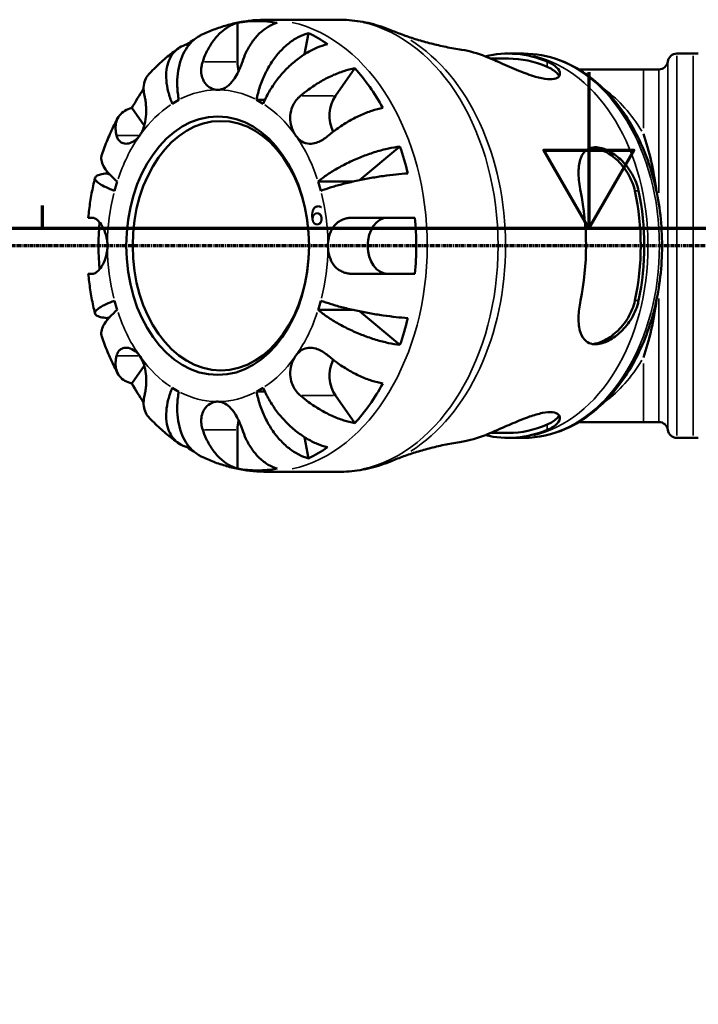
# Model space of a CAD drawing. Header units: millimetres. Extents: x 0 to 898, y 0 to 907.
# Tile 6 of 12: x 347 to 435, y 474 to 601. Entities that reach past the tile are written whole.
import ezdxf

# ---------------------------------------------------------------- set-up
doc = ezdxf.new("R2010")
doc.units = ezdxf.units.MM
doc.linetypes.add('CHAIN', pattern=[0.7087, 0.4724, -0.0591, 0.1181, -0.0591])
for name, color, linetype, lineweight in [('Border (ISO)', 7, 'Continuous', 70), ('Section Line (ISO)', 7, 'CHAIN', 70), ('Visible (ISO)', 7, 'Continuous', 50), ('Visible Narrow (ISO)', 7, 'Continuous', 35)]:
    doc.layers.add(name, color=color, linetype=linetype, lineweight=lineweight)
doc.styles.add('Note Text (ISO)', font='tahoma.ttf')

# ---------------------------------------------------------------- blocks, each defined once
blk = doc.blocks.new('Borders Default Border')
at = {"layer": 'Border (ISO)'}
blk.add_line((350.42, 574), (350.42, 576.9), dxfattribs=at)
at = {"layer": 'Border (ISO)', "flags": 128}
for points in [[(420.5, 594), (420.5, 574), (414.73, 584), (426.27, 584), (420.5, 574)], [(20, 20), (20, 574), (821, 574), (821, 20), (20, 20)]]:
    blk.add_lwpolyline(points, dxfattribs=at)
at = {"layer": 'Border (ISO)', "color": 232, "true_color": 0xca0064, "insert": (384.66, 574.35), "char_height": 2.5, "attachment_point": 7, "style": 'Note Text (ISO)'}
blk.add_mtext('6', dxfattribs=at)
blk = doc.blocks.new('2dTransSection0')
at = {"layer": 'Section Line (ISO)', "linetype": 'CHAIN'}
blk.add_line((635.38, 571.75), (208.24, 571.75), dxfattribs=at)

msp = doc.modelspace()

# ---------------------------------------------------------------- linework, layer by layer
at = {"layer": 'Visible (ISO)'}
for p, q in [((375.432, 595.347), (375.432, 600.339)), ((388.35, 600.747), (379.25, 600.747)), ((384.04, 596.321), (384.536, 599.032)), ((369.076, 597.35), (368.973, 597.599)), ((412.121, 596.397), (410.651, 596.397)), ((431.775, 596.397), (433.855, 596.397)), ((410.17, 595.757), (407.898, 595.757)), ((387.977, 590.98), (390.474, 594.51)), ((427.509, 594.367), (419.204, 594.367)), ((427.509, 594.367), (429.474, 594.367)), ((377.877, 590.46), (378.93, 590.46)), ((363.474, 587.166), (361.881, 589.419)), ((391.064, 580.155), (396.257, 584.481)), ((359.04, 580.892), (358.684, 581.022)), ((385.772, 579.988), (390.289, 579.988)), ((385.772, 563.506), (390.289, 563.506)), ((358.684, 562.472), (359.04, 562.602)), ((396.257, 559.012), (391.064, 563.339)), ((361.881, 554.075), (363.474, 556.327)), ((377.877, 553.034), (378.93, 553.034)), ((390.474, 548.983), (387.977, 552.514)), ((419.204, 549.127), (427.509, 549.127)), ((427.509, 549.127), (429.474, 549.127)), ((375.432, 543.154), (375.432, 548.147)), ((384.536, 544.462), (384.04, 547.172)), ((410.17, 547.737), (407.898, 547.737)), ((412.121, 547.097), (410.651, 547.097)), ((431.775, 547.097), (433.855, 547.097)), ((368.973, 545.895), (369.076, 546.143)), ((388.35, 542.747), (379.25, 542.747))]:
    msp.add_line(p, q, dxfattribs=at)
for centre, radius, start, end in [((431.775, 595.237), 1.16, 90, 172.81924), ((433.855, 707.095), 110.698, 270, 270.35196), ((429.474, 595.527), 1.16, 270, 352.81924), ((429.474, 547.967), 1.16, 7.18076, 90), ((431.775, 548.257), 1.16, 187.18076, 270), ((433.855, 436.399), 110.698, 89.64804, 90)]:
    msp.add_arc(centre, radius, start, end, dxfattribs=at)
for centre, major_axis, ratio, start_param, end_param in [((377.977, 571.747), (0, 28.818), 0.7071068, 6.1579369, 6.4084337), ((377.977, 571.747), (0, 28.818), 0.7071068, 5.8254746, 5.9554978), ((377.977, 571.747), (0, 28.818), 0.7071068, 0.4112263, 0.4577107), ((402.25, 571.747), (0, 25.289), 0.7071068, 6.00108, 6.175032), ((410.17, 571.747), (0, 24.652), 0.7071068, 5.9935798, 6.4535381), ((377.977, 595.347), (0, 3.6), 0.7071068, 1.5707963, 1.9074647), ((410.17, 571.747), (0, 24.01), 0.7071068, 5.9856014, 6.2831853), ((377.977, 571.747), (0, -28.818), 0.7071068, 2.2309461, 2.4814429), ((377.977, 571.747), (0, 28.818), 0.7071068, 0.7981172, 0.9106466), ((372.886, 571.747), (0, 20), 0.7071068, 0.3606936, 0.4247045), ((372.886, 571.747), (0, 20), 0.7071068, 5.8584808, 5.9224917), ((389.777, 588.435), (0, 3.6), 0.7071068, 0.7853982, 2.1826474), ((420.262, 571.747), (0, -22.62), 0.4142136, 1.8803967, 2.2572842), ((377.977, 571.747), (0, -28.818), 0.7071068, 1.8984838, 2.028507), ((377.977, 571.747), (0, 28.818), 0.7071068, 1.2350647, 1.2431088), ((372.886, 571.747), (0, -20), 0.7071068, 4.2876844, 4.3516954), ((372.886, 571.747), (0, 20), 0.7071068, 5.0730826, 5.1370935), ((402.25, 571.747), (0, 25.289), 0.7071068, 4.4302837, 4.9944943), ((410.17, 571.747), (0, -24.01), 0.7071068, 1.2732124, 1.8683802), ((410.17, 571.747), (0, -24.652), 0.7071068, 1.2811908, 1.8604018), ((377.977, 571.747), (0, 28.818), 0.7071068, 1.4655079, 1.6760847), ((394.665, 571.747), (0, -3.6), 0.7071068, 3.1415927, 6.2831853), ((377.977, 571.747), (0, -28.818), 0.7071068, 1.4455479, 1.6960448), ((372.886, 571.747), (0, -20), 0.7071068, 5.0730826, 5.1370935), ((372.886, 571.747), (0, 20), 0.7071068, 4.2876844, 4.3516954), ((420.262, 571.747), (0, -22.62), 0.4142136, 0.8843085, 1.2611959), ((377.977, 571.747), (0, 28.818), 0.7071068, 1.8984838, 1.9065279), ((377.977, 571.747), (0, -28.818), 0.7071068, 1.1130856, 1.2431088), ((389.777, 555.059), (0, 3.6), 0.7071068, 0.9589452, 2.3561945), ((377.977, 571.747), (0, 28.818), 0.7071068, 2.2309461, 2.3434755), ((372.886, 571.747), (0, -20), 0.7071068, 5.8584808, 5.9224917), ((372.886, 571.747), (0, -20), 0.7071068, 0.3606936, 0.4247045), ((377.977, 571.747), (0, -28.818), 0.7071068, 0.6601497, 0.9106466), ((377.977, 548.147), (0, 3.6), 0.7071068, 1.2341279, 1.5707963), ((410.17, 571.747), (0, -24.01), 0.7071068, 0, 0.2975839), ((402.25, 571.747), (0, -25.289), 0.7071068, 0.1081533, 0.2821053), ((410.17, 571.747), (0, -24.652), 0.7071068, 6.1128325, 6.5727908), ((377.977, 571.747), (0, 28.818), 0.7071068, 2.683882, 2.7303663), ((377.977, 571.747), (0, -28.818), 0.7071068, 0.3276875, 0.4577107), ((377.977, 571.747), (0, -28.818), 0.7071068, 6.1579369, 6.4084337)]:
    msp.add_ellipse(centre, major_axis=major_axis, ratio=ratio, start_param=start_param, end_param=end_param, dxfattribs=at)
for centre, major_axis in [((372.886, 571.747), (0, 16.58)), ((373.296, 571.747), (0, 16))]:
    msp.add_ellipse(centre, major_axis=major_axis, ratio=0.7071068, dxfattribs=at)
for points, knots in [([(379.25, 600.747), (378.662, 600.747), (378.074, 600.719), (376.904, 600.611), (376.321, 600.529), (375.169, 600.314), (374.599, 600.18), (373.475, 599.863), (372.922, 599.68), (371.836, 599.267), (371.304, 599.037), (370.783, 598.786)], [0, 0, 0, 0, 0.06566967, 0.06566967, 0.13133934, 0.13133934, 0.19700901, 0.19700901, 0.26267868, 0.26267868, 0.32834835, 0.32834835, 0.32834835, 0.32834835]), ([(370.96, 595.347), (371.089, 595.734), (371.244, 596.127), (371.658, 597.009), (371.935, 597.481), (372.492, 598.272), (372.822, 598.664), (373.533, 599.339), (373.915, 599.623), (374.629, 600.044), (375.026, 600.221), (375.432, 600.339)], [-0.95687373, -0.95687373, -0.95687373, -0.95687373, -0.83351137, -0.83351137, -0.66562485, -0.66562485, -0.49888818, -0.49888818, -0.33215152, -0.33215152, -0.17075309, -0.17075309, -0.17075309, -0.17075309]), ([(380.523, 600.339), (380.117, 600.221), (379.72, 600.044), (379.006, 599.623), (378.625, 599.339), (377.913, 598.664), (377.583, 598.272), (377.027, 597.481), (376.75, 597.009), (376.336, 596.127), (376.18, 595.734), (376.051, 595.347)], [0.17075309, 0.17075309, 0.17075309, 0.17075309, 0.33215152, 0.33215152, 0.49888818, 0.49888818, 0.66562485, 0.66562485, 0.83351137, 0.83351137, 0.95687373, 0.95687373, 0.95687373, 0.95687373]), ([(395.184, 599.369), (394.751, 599.548), (394.312, 599.711), (393.423, 600.003), (392.973, 600.132), (392.064, 600.354), (391.606, 600.447), (390.682, 600.596), (390.218, 600.653), (389.286, 600.728), (388.818, 600.747), (388.35, 600.747)], [5.99812752, 5.99812752, 5.99812752, 5.99812752, 6.05513907, 6.05513907, 6.11215063, 6.11215063, 6.16916219, 6.16916219, 6.22617375, 6.22617375, 6.28318531, 6.28318531, 6.28318531, 6.28318531]), ([(370.783, 598.786), (370.631, 598.712), (370.485, 598.631), (370.023, 598.339), (369.692, 598.064), (369.099, 597.412), (368.838, 597.034), (368.422, 596.272), (368.228, 595.817), (367.931, 594.839), (367.827, 594.315), (367.708, 593.317), (367.683, 592.75), (367.727, 591.592), (367.796, 591.001), (367.895, 590.46)], [0.2629137, 0.2629137, 0.2629137, 0.2629137, 0.33284, 0.33284, 0.4994944, 0.4994944, 0.6661487, 0.6661487, 0.8332087, 0.8332087, 1.0002688, 1.0002688, 1.1679728, 1.1679728, 1.3356767, 1.3356767, 1.3356767, 1.3356767]), ([(377.877, 590.46), (377.976, 591.001), (378.123, 591.592), (378.502, 592.75), (378.735, 593.317), (379.219, 594.315), (379.515, 594.839), (380.17, 595.817), (380.529, 596.272), (381.224, 597.034), (381.624, 597.412), (382.455, 598.064), (382.887, 598.339), (383.677, 598.745), (384.107, 598.917), (384.536, 599.032)], [-1.3356767, -1.3356767, -1.3356767, -1.3356767, -1.1679728, -1.1679728, -1.0002688, -1.0002688, -0.8332087, -0.8332087, -0.6661487, -0.6661487, -0.4994944, -0.4994944, -0.33284, -0.33284, -0.1707461, -0.1707461, -0.1707461, -0.1707461]), ([(395.184, 599.369), (395.682, 599.163), (396.203, 598.96), (397.289, 598.568), (397.854, 598.379), (399.025, 598.019), (399.63, 597.848), (400.877, 597.529), (401.517, 597.381), (402.828, 597.113), (403.499, 596.993), (404.18, 596.888)], [5.99812752, 5.99812752, 5.99812752, 5.99812752, 6.03350841, 6.03350841, 6.0688893, 6.0688893, 6.1042702, 6.1042702, 6.13965109, 6.13965109, 6.17503199, 6.17503199, 6.17503199, 6.17503199]), ([(367.059, 589.97), (366.858, 590.452), (366.678, 590.978), (366.416, 592.008), (366.335, 592.512), (366.266, 593.401), (366.272, 593.867), (366.386, 594.738), (366.494, 595.142), (366.767, 595.821), (366.957, 596.157), (367.427, 596.738), (367.707, 596.982), (368.272, 597.344), (368.607, 597.497), (368.973, 597.599)], [4.0142513, 4.0142513, 4.0142513, 4.0142513, 4.1819552, 4.1819552, 4.3496592, 4.3496592, 4.5167193, 4.5167193, 4.6837793, 4.6837793, 4.8504337, 4.8504337, 5.017088, 5.017088, 5.179182, 5.179182, 5.179182, 5.179182]), ([(386.982, 597.599), (386.532, 597.497), (386.069, 597.344), (385.203, 596.982), (384.72, 596.738), (383.766, 596.157), (383.295, 595.821), (382.457, 595.142), (382.012, 594.738), (381.173, 593.867), (380.779, 593.401), (380.108, 592.512), (379.769, 592.008), (379.172, 590.978), (378.914, 590.452), (378.713, 589.97)], [0.1707461, 0.1707461, 0.1707461, 0.1707461, 0.33284, 0.33284, 0.4994944, 0.4994944, 0.6661487, 0.6661487, 0.8332087, 0.8332087, 1.0002688, 1.0002688, 1.1679728, 1.1679728, 1.3356767, 1.3356767, 1.3356767, 1.3356767]), ([(367.889, 597.096), (367.605, 596.898), (367.326, 596.695), (366.777, 596.275), (366.508, 596.06), (365.981, 595.617), (365.723, 595.39), (365.216, 594.925), (364.968, 594.688), (364.483, 594.203), (364.246, 593.955), (364.014, 593.703)], [0.45617009, 0.45617009, 0.45617009, 0.45617009, 0.49593613, 0.49593613, 0.53570217, 0.53570217, 0.5754682, 0.5754682, 0.61523424, 0.61523424, 0.65500027, 0.65500027, 0.65500027, 0.65500027]), ([(410.277, 596.398), (410.302, 596.398), (410.327, 596.398), (410.377, 596.398), (410.401, 596.398), (410.451, 596.397), (410.476, 596.397), (410.526, 596.397), (410.551, 596.397), (410.601, 596.397), (410.626, 596.397), (410.651, 596.397)], [6.2770423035, 6.2770423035, 6.2770423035, 6.2770423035, 6.2782709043, 6.2782709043, 6.279499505, 6.279499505, 6.2807281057, 6.2807281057, 6.2819567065, 6.2819567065, 6.2831853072, 6.2831853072, 6.2831853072, 6.2831853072]), ([(412.121, 547.097), (413.983, 547.097), (415.842, 547.504), (419.389, 549.089), (421.072, 550.279), (424.114, 553.339), (425.463, 555.227), (427.673, 559.504), (428.529, 561.898), (429.655, 566.937), (429.924, 569.582), (429.852, 574.856), (429.51, 577.484), (428.245, 582.464), (427.322, 584.815), (424.977, 588.997), (423.556, 590.83), (420.358, 593.764), (418.585, 594.875), (415.224, 596.114), (413.673, 596.397), (412.121, 596.397)], [3.1415927, 3.1415927, 3.1415927, 3.1415927, 3.4475488, 3.4475488, 3.7598234, 3.7598234, 4.0812479, 4.0812479, 4.4063081, 4.4063081, 4.7318178, 4.7318178, 5.0572615, 5.0572615, 5.3827747, 5.3827747, 5.7076419, 5.7076419, 6.028128, 6.028128, 6.2831853, 6.2831853, 6.2831853, 6.2831853]), ([(372.886, 591.747), (372.646, 591.747), (372.407, 591.795), (371.899, 592.005), (371.64, 592.187), (371.198, 592.673), (371.022, 592.973), (370.828, 593.56), (370.782, 593.823), (370.761, 594.365), (370.785, 594.639), (370.873, 595.058), (370.912, 595.203), (370.96, 595.347)], [-1.11176154, -1.11176154, -1.11176154, -1.11176154, -1.02173196, -1.02173196, -0.91232961, -0.91232961, -0.80071337, -0.80071337, -0.7196358, -0.7196358, -0.63980561, -0.63980561, -0.59711941, -0.59711941, -0.59711941, -0.59711941]), ([(376.051, 595.347), (375.97, 595.104), (375.879, 594.858), (375.666, 594.345), (375.544, 594.082), (375.256, 593.539), (375.091, 593.266), (374.657, 592.669), (374.382, 592.379), (373.779, 591.943), (373.455, 591.806), (373.043, 591.752), (372.965, 591.747), (372.886, 591.747)], [-1.61904536, -1.61904536, -1.61904536, -1.61904536, -1.54921053, -1.54921053, -1.47345976, -1.47345976, -1.38744215, -1.38744215, -1.26612728, -1.26612728, -1.1412174, -1.1412174, -1.11176154, -1.11176154, -1.11176154, -1.11176154]), ([(415.148, 595.372), (415.273, 595.319), (415.392, 595.265), (415.983, 594.967), (416.336, 594.696), (416.76, 594.152), (416.834, 593.881), (416.697, 593.459), (416.526, 593.298), (415.982, 593.109), (415.629, 593.077), (414.737, 593.151), (414.209, 593.264), (412.958, 593.633), (412.235, 593.906), (410.705, 594.531), (409.897, 594.889), (408.477, 595.51), (407.857, 595.778), (407.322, 595.998), (407.29, 596.011), (407.259, 596.024), (407.228, 596.036)], [-1.8383257, -1.8383257, -1.8383257, -1.8383257, -1.7826194, -1.7826194, -1.5461924, -1.5461924, -1.3125354, -1.3125354, -1.1136299, -1.1136299, -0.9267894, -0.9267894, -0.7287758, -0.7287758, -0.4939303, -0.4939303, -0.2314958, -0.2314958, 0, 0, 0, 0.0136277, 0.0136277, 0.0136277, 0.0136277]), ([(383.506, 590.98), (383.829, 591.254), (384.18, 591.532), (385.035, 592.155), (385.548, 592.489), (386.5, 593.049), (387.026, 593.326), (388.075, 593.803), (388.599, 594.004), (389.523, 594.301), (390.008, 594.427), (390.474, 594.51)], [4.42788405, 4.42788405, 4.42788405, 4.42788405, 4.5512464, 4.5512464, 4.71913293, 4.71913293, 4.88586959, 4.88586959, 5.05260626, 5.05260626, 5.21400469, 5.21400469, 5.21400469, 5.21400469]), ([(415.148, 594.702), (415.664, 594.477), (416.1, 594.201), (416.515, 593.774), (416.615, 593.636), (416.682, 593.5)], [0.8533062, 0.8533062, 0.8533062, 0.8533062, 1.08255539, 1.08255539, 1.18933259, 1.18933259, 1.18933259, 1.18933259]), ([(364.014, 593.703), (363.973, 593.658), (363.933, 593.612), (363.709, 593.326), (363.575, 593.049), (363.414, 592.489), (363.373, 592.155), (363.4, 591.532), (363.441, 591.254), (363.506, 590.98)], [0.465533, 0.465533, 0.465533, 0.465533, 0.49888818, 0.49888818, 0.66562485, 0.66562485, 0.83351137, 0.83351137, 0.95687373, 0.95687373, 0.95687373, 0.95687373]), ([(363.506, 590.98), (363.522, 590.909), (363.539, 590.834), (363.593, 590.561), (363.626, 590.346), (363.68, 589.881), (363.699, 589.633), (363.719, 589.032), (363.712, 588.676), (363.638, 587.864), (363.557, 587.416), (363.292, 586.584), (363.112, 586.208), (362.886, 585.889)], [-1.64801821, -1.64801821, -1.64801821, -1.64801821, -1.61789711, -1.61789711, -1.54298202, -1.54298202, -1.46849938, -1.46849938, -1.37071494, -1.37071494, -1.24728994, -1.24728994, -1.12498777, -1.12498777, -1.12498777, -1.12498777]), ([(382.886, 585.889), (382.874, 585.906), (382.862, 585.924), (382.635, 586.258), (382.462, 586.627), (382.24, 587.397), (382.184, 587.787), (382.191, 588.568), (382.252, 588.951), (382.461, 589.583), (382.578, 589.835), (382.866, 590.304), (383.034, 590.519), (383.313, 590.808), (383.407, 590.897), (383.506, 590.98)], [1.12023454, 1.12023454, 1.12023454, 1.12023454, 1.12685344, 1.12685344, 1.2455896, 1.2455896, 1.35378513, 1.35378513, 1.45878102, 1.45878102, 1.53424741, 1.53424741, 1.60877535, 1.60877535, 1.64425482, 1.64425482, 1.64425482, 1.64425482]), ([(359.906, 585.889), (359.841, 586.163), (359.8, 586.441), (359.773, 587.064), (359.814, 587.398), (359.975, 587.957), (360.109, 588.234), (360.483, 588.712), (360.722, 588.913), (361.226, 589.21), (361.534, 589.336), (361.881, 589.419)], [4.42788405, 4.42788405, 4.42788405, 4.42788405, 4.5512464, 4.5512464, 4.71913293, 4.71913293, 4.88586959, 4.88586959, 5.05260626, 5.05260626, 5.21400469, 5.21400469, 5.21400469, 5.21400469]), ([(394.074, 589.419), (393.608, 589.336), (393.123, 589.21), (392.199, 588.913), (391.675, 588.712), (390.626, 588.234), (390.1, 587.957), (389.148, 587.398), (388.635, 587.064), (387.78, 586.441), (387.429, 586.163), (387.106, 585.889)], [0.17075309, 0.17075309, 0.17075309, 0.17075309, 0.33215152, 0.33215152, 0.49888818, 0.49888818, 0.66562485, 0.66562485, 0.83351137, 0.83351137, 0.95687373, 0.95687373, 0.95687373, 0.95687373]), ([(360.088, 588.155), (359.924, 587.851), (359.765, 587.544), (359.458, 586.925), (359.31, 586.613), (359.023, 585.983), (358.885, 585.666), (358.618, 585.026), (358.49, 584.703), (358.245, 584.054), (358.127, 583.727), (358.014, 583.398)], [0.918905, 0.918905, 0.918905, 0.918905, 0.95893309, 0.95893309, 0.99896118, 0.99896118, 1.03898928, 1.03898928, 1.07901737, 1.07901737, 1.11904546, 1.11904546, 1.11904546, 1.11904546]), ([(362.886, 585.889), (362.874, 585.872), (362.862, 585.855), (362.625, 585.534), (362.364, 585.291), (361.828, 584.964), (361.561, 584.871), (361.055, 584.816), (360.821, 584.852), (360.47, 585.012), (360.341, 585.107), (360.127, 585.347), (360.042, 585.489), (359.95, 585.725), (359.925, 585.805), (359.906, 585.889)], [-1.12498777, -1.12498777, -1.12498777, -1.12498777, -1.11836887, -1.11836887, -0.99963271, -0.99963271, -0.89143718, -0.89143718, -0.78644128, -0.78644128, -0.7109749, -0.7109749, -0.63644696, -0.63644696, -0.60096749, -0.60096749, -0.60096749, -0.60096749]), ([(387.106, 585.889), (387.022, 585.818), (386.936, 585.749), (386.634, 585.519), (386.413, 585.373), (385.964, 585.127), (385.738, 585.029), (385.219, 584.867), (384.931, 584.825), (384.301, 584.851), (383.974, 584.952), (383.377, 585.313), (383.112, 585.57), (382.886, 585.889)], [0.5972041, 0.5972041, 0.5972041, 0.5972041, 0.6273252, 0.6273252, 0.70224029, 0.70224029, 0.77672293, 0.77672293, 0.87450737, 0.87450737, 0.99793237, 0.99793237, 1.12023454, 1.12023454, 1.12023454, 1.12023454]), ([(385.772, 579.988), (386.113, 580.272), (386.523, 580.581), (387.42, 581.188), (387.905, 581.485), (388.835, 582.009), (389.364, 582.284), (390.456, 582.796), (391.019, 583.035), (392.054, 583.434), (392.622, 583.632), (393.745, 583.974), (394.299, 584.118), (395.27, 584.331), (395.777, 584.421), (396.257, 584.481)], [4.0142509, 4.0142509, 4.0142509, 4.0142509, 4.1819549, 4.1819549, 4.3496588, 4.3496588, 4.5167189, 4.5167189, 4.6837789, 4.6837789, 4.8504333, 4.8504333, 5.0170876, 5.0170876, 5.1791816, 5.1791816, 5.1791816, 5.1791816]), ([(419.426, 578.787), (419.409, 578.868), (419.393, 578.949), (419.234, 579.807), (419.167, 580.554), (419.191, 581.894), (419.28, 582.486), (419.626, 583.441), (419.876, 583.814), (420.455, 584.225), (420.727, 584.33), (421.307, 584.403), (421.599, 584.388), (422.263, 584.248), (422.632, 584.113), (423.53, 583.654), (424.052, 583.282), (425.119, 582.292), (425.642, 581.64), (426.436, 580.252), (426.72, 579.527), (426.876, 578.787)], [-2.0683821, -2.0683821, -2.0683821, -2.0683821, -2.0430394, -2.0430394, -1.7988964, -1.7988964, -1.5599438, -1.5599438, -1.3320255, -1.3320255, -1.1798696, -1.1798696, -1.0497988, -1.0497988, -0.9031593, -0.9031593, -0.6976367, -0.6976367, -0.4495147, -0.4495147, -0.2178972, -0.2178972, -0.2178972, -0.2178972]), ([(421.004, 584.364), (421.418, 584.314), (421.873, 584.18), (422.925, 583.688), (423.521, 583.276), (424.579, 582.312), (425.108, 581.681), (425.941, 580.284), (426.243, 579.517), (426.401, 578.787)], [0.04903101, 0.04903101, 0.04903101, 0.04903101, 0.21261874, 0.21261874, 0.42523747, 0.42523747, 0.65448666, 0.65448666, 0.88373584, 0.88373584, 0.88373584, 0.88373584]), ([(358.014, 583.398), (357.995, 583.344), (357.981, 583.289), (357.932, 583.035), (357.942, 582.796), (358.081, 582.284), (358.211, 582.009), (358.538, 581.485), (358.766, 581.188), (359.327, 580.581), (359.66, 580.272), (360, 579.988)], [0.62035044, 0.62035044, 0.62035044, 0.62035044, 0.66614868, 0.66614868, 0.83320875, 0.83320875, 1.00026882, 1.00026882, 1.16797277, 1.16797277, 1.33567673, 1.33567673, 1.33567673, 1.33567673]), ([(357.149, 580.451), (357.067, 580.116), (356.99, 579.78), (356.845, 579.106), (356.778, 578.768), (356.653, 578.088), (356.595, 577.748), (356.489, 577.065), (356.441, 576.722), (356.354, 576.036), (356.316, 575.691), (356.283, 575.347)], [1.23669744, 1.23669744, 1.23669744, 1.23669744, 1.27615275, 1.27615275, 1.31560806, 1.31560806, 1.35506337, 1.35506337, 1.39451868, 1.39451868, 1.433974, 1.433974, 1.433974, 1.433974]), ([(359.654, 578.805), (359.271, 578.945), (358.892, 579.098), (358.241, 579.398), (357.969, 579.544), (357.565, 579.802), (357.394, 579.938), (357.179, 580.191), (357.134, 580.308), (357.151, 580.505), (357.214, 580.603), (357.464, 580.772), (357.652, 580.843), (358.08, 580.948), (358.357, 580.992), (358.684, 581.022)], [4.0142509, 4.0142509, 4.0142509, 4.0142509, 4.1819549, 4.1819549, 4.3496588, 4.3496588, 4.5167189, 4.5167189, 4.6837789, 4.6837789, 4.8504333, 4.8504333, 5.0170876, 5.0170876, 5.1791816, 5.1791816, 5.1791816, 5.1791816]), ([(397.271, 581.022), (396.782, 580.992), (396.261, 580.948), (395.258, 580.843), (394.683, 580.772), (393.51, 580.603), (392.912, 580.505), (391.817, 580.308), (391.22, 580.191), (390.051, 579.938), (389.481, 579.802), (388.474, 579.544), (387.944, 579.398), (386.958, 579.098), (386.501, 578.945), (386.118, 578.805)], [0.1707461, 0.1707461, 0.1707461, 0.1707461, 0.33284, 0.33284, 0.4994944, 0.4994944, 0.6661487, 0.6661487, 0.8332087, 0.8332087, 1.0002688, 1.0002688, 1.1679728, 1.1679728, 1.3356767, 1.3356767, 1.3356767, 1.3356767]), ([(356.283, 575.347), (356.283, 575.347), (356.283, 575.347), (356.284, 575.347), (356.341, 575.347), (356.551, 575.347), (356.673, 575.347), (356.818, 575.347)], [0.66339022, 0.66339022, 0.66339022, 0.66339022, 0.66562485, 0.66562485, 0.83351137, 0.83351137, 0.95687373, 0.95687373, 0.95687373, 0.95687373]), ([(356.818, 575.347), (356.837, 575.347), (356.857, 575.346), (356.958, 575.334), (357.045, 575.307), (357.226, 575.216), (357.319, 575.155), (357.541, 574.969), (357.672, 574.833), (358.003, 574.406), (358.196, 574.079), (358.518, 573.308), (358.64, 572.87), (358.729, 572.191), (358.744, 571.969), (358.744, 571.747)], [-1.64709943, -1.64709943, -1.64709943, -1.64709943, -1.63155879, -1.63155879, -1.57007336, -1.57007336, -1.51139251, -1.51139251, -1.43362177, -1.43362177, -1.31135444, -1.31135444, -1.18480052, -1.18480052, -1.12443215, -1.12443215, -1.12443215, -1.12443215]), ([(387.028, 571.747), (387.028, 572.079), (387.06, 572.41), (387.205, 573.117), (387.333, 573.483), (387.716, 574.189), (387.983, 574.508), (388.5, 574.9), (388.706, 575.018), (389.093, 575.177), (389.265, 575.23), (389.626, 575.309), (389.815, 575.333), (390.069, 575.345), (390.131, 575.347), (390.193, 575.347)], [-1.12592628, -1.12592628, -1.12592628, -1.12592628, -1.03555968, -1.03555968, -0.92619821, -0.92619821, -0.8012467, -0.8012467, -0.72894114, -0.72894114, -0.67517009, -0.67517009, -0.61933765, -0.61933765, -0.60134617, -0.60134617, -0.60134617, -0.60134617]), ([(390.193, 575.347), (390.597, 575.347), (391.029, 575.347), (392.067, 575.347), (392.678, 575.347), (393.794, 575.347), (394.401, 575.347), (395.59, 575.347), (396.172, 575.347), (397.183, 575.347), (397.705, 575.347), (398.195, 575.347)], [4.42788733, 4.42788733, 4.42788733, 4.42788733, 4.55124968, 4.55124968, 4.71913621, 4.71913621, 4.88587287, 4.88587287, 5.05260954, 5.05260954, 5.21400797, 5.21400797, 5.21400797, 5.21400797]), ([(358.744, 571.747), (358.744, 571.511), (358.728, 571.275), (358.638, 570.636), (358.534, 570.247), (358.239, 569.496), (358.044, 569.15), (357.704, 568.697), (357.569, 568.551), (357.34, 568.355), (357.246, 568.29), (357.064, 568.194), (356.977, 568.165), (356.87, 568.149), (356.843, 568.147), (356.818, 568.147)], [-1.12443215, -1.12443215, -1.12443215, -1.12443215, -1.06028707, -1.06028707, -0.94816367, -0.94816367, -0.82236392, -0.82236392, -0.7417057, -0.7417057, -0.68234058, -0.68234058, -0.62148067, -0.62148067, -0.60094097, -0.60094097, -0.60094097, -0.60094097]), ([(390.193, 568.147), (390.038, 568.147), (389.885, 568.156), (389.555, 568.198), (389.381, 568.234), (389.023, 568.341), (388.843, 568.414), (388.408, 568.647), (388.173, 568.828), (387.699, 569.331), (387.489, 569.673), (387.169, 570.473), (387.073, 570.929), (387.032, 571.515), (387.028, 571.631), (387.028, 571.747)], [-1.65043405, -1.65043405, -1.65043405, -1.65043405, -1.60575, -1.60575, -1.55298972, -1.55298972, -1.494178, -1.494178, -1.40363037, -1.40363037, -1.28563721, -1.28563721, -1.15743215, -1.15743215, -1.12592628, -1.12592628, -1.12592628, -1.12592628]), ([(356.818, 568.147), (356.673, 568.147), (356.551, 568.147), (356.341, 568.147), (356.284, 568.147), (356.283, 568.147), (356.283, 568.147), (356.283, 568.147)], [4.42788405, 4.42788405, 4.42788405, 4.42788405, 4.5512464, 4.5512464, 4.71913293, 4.71913293, 4.72136755, 4.72136755, 4.72136755, 4.72136755]), ([(356.283, 568.147), (356.316, 567.802), (356.354, 567.458), (356.441, 566.771), (356.489, 566.429), (356.595, 565.746), (356.653, 565.405), (356.778, 564.726), (356.845, 564.388), (356.99, 563.713), (357.067, 563.378), (357.149, 563.043)], [1.70761866, 1.70761866, 1.70761866, 1.70761866, 1.74707397, 1.74707397, 1.78652928, 1.78652928, 1.82598459, 1.82598459, 1.86543991, 1.86543991, 1.90489522, 1.90489522, 1.90489522, 1.90489522]), ([(398.195, 568.147), (397.705, 568.147), (397.183, 568.147), (396.172, 568.147), (395.59, 568.147), (394.401, 568.147), (393.794, 568.147), (392.678, 568.147), (392.067, 568.147), (391.029, 568.147), (390.597, 568.147), (390.193, 568.147)], [0.17075309, 0.17075309, 0.17075309, 0.17075309, 0.33215152, 0.33215152, 0.49888818, 0.49888818, 0.66562485, 0.66562485, 0.83351137, 0.83351137, 0.95687373, 0.95687373, 0.95687373, 0.95687373]), ([(358.684, 562.472), (358.357, 562.501), (358.08, 562.546), (357.652, 562.651), (357.464, 562.722), (357.214, 562.89), (357.151, 562.988), (357.134, 563.185), (357.179, 563.303), (357.394, 563.556), (357.565, 563.691), (357.969, 563.95), (358.241, 564.096), (358.892, 564.396), (359.271, 564.548), (359.654, 564.688)], [0.1707461, 0.1707461, 0.1707461, 0.1707461, 0.33284, 0.33284, 0.4994944, 0.4994944, 0.6661487, 0.6661487, 0.8332087, 0.8332087, 1.0002688, 1.0002688, 1.1679728, 1.1679728, 1.3356767, 1.3356767, 1.3356767, 1.3356767]), ([(386.118, 564.688), (386.501, 564.548), (386.958, 564.396), (387.944, 564.096), (388.474, 563.95), (389.481, 563.691), (390.051, 563.556), (391.22, 563.303), (391.817, 563.185), (392.912, 562.988), (393.51, 562.89), (394.683, 562.722), (395.258, 562.651), (396.261, 562.546), (396.782, 562.501), (397.271, 562.472)], [4.0142509, 4.0142509, 4.0142509, 4.0142509, 4.1819549, 4.1819549, 4.3496588, 4.3496588, 4.5167189, 4.5167189, 4.6837789, 4.6837789, 4.8504333, 4.8504333, 5.0170876, 5.0170876, 5.1791816, 5.1791816, 5.1791816, 5.1791816]), ([(426.876, 564.707), (426.854, 564.604), (426.83, 564.502), (426.604, 563.631), (426.269, 562.888), (425.436, 561.594), (424.956, 561.034), (423.942, 560.127), (423.417, 559.769), (422.528, 559.34), (422.169, 559.218), (421.518, 559.098), (421.23, 559.092), (420.652, 559.185), (420.38, 559.306), (419.817, 559.751), (419.579, 560.14), (419.241, 561.17), (419.165, 561.842), (419.192, 563.24), (419.272, 563.946), (419.421, 564.684), (419.423, 564.696), (419.426, 564.707)], [-2.0526513, -2.0526513, -2.0526513, -2.0526513, -2.0204862, -2.0204862, -1.7790845, -1.7790845, -1.5583781, -1.5583781, -1.3531257, -1.3531257, -1.2097213, -1.2097213, -1.0793863, -1.0793863, -0.9232026, -0.9232026, -0.6952005, -0.6952005, -0.4341724, -0.4341724, -0.2071269, -0.2071269, -0.2036297, -0.2036297, -0.2036297, -0.2036297]), ([(426.401, 564.707), (426.243, 563.976), (425.941, 563.21), (425.108, 561.813), (424.579, 561.181), (423.521, 560.218), (422.925, 559.806), (421.873, 559.314), (421.418, 559.18), (421.004, 559.13)], [0.8533062, 0.8533062, 0.8533062, 0.8533062, 1.08255539, 1.08255539, 1.31180457, 1.31180457, 1.52442331, 1.52442331, 1.68801104, 1.68801104, 1.68801104, 1.68801104]), ([(360, 563.506), (359.66, 563.222), (359.327, 562.912), (358.766, 562.305), (358.538, 562.008), (358.211, 561.485), (358.081, 561.21), (357.942, 560.697), (357.932, 560.459), (357.981, 560.204), (357.995, 560.149), (358.014, 560.095)], [4.01425091, 4.01425091, 4.01425091, 4.01425091, 4.18195487, 4.18195487, 4.34965883, 4.34965883, 4.5167189, 4.5167189, 4.68377897, 4.68377897, 4.7295772, 4.7295772, 4.7295772, 4.7295772]), ([(396.257, 559.012), (395.777, 559.072), (395.27, 559.162), (394.299, 559.375), (393.745, 559.519), (392.622, 559.861), (392.054, 560.06), (391.019, 560.459), (390.456, 560.697), (389.364, 561.21), (388.835, 561.485), (387.905, 562.008), (387.42, 562.305), (386.523, 562.912), (386.113, 563.222), (385.772, 563.506)], [0.1707461, 0.1707461, 0.1707461, 0.1707461, 0.33284, 0.33284, 0.4994944, 0.4994944, 0.6661487, 0.6661487, 0.8332087, 0.8332087, 1.0002688, 1.0002688, 1.1679728, 1.1679728, 1.3356767, 1.3356767, 1.3356767, 1.3356767]), ([(358.014, 560.095), (358.127, 559.766), (358.245, 559.44), (358.49, 558.79), (358.618, 558.468), (358.885, 557.828), (359.023, 557.51), (359.31, 556.881), (359.458, 556.568), (359.765, 555.949), (359.924, 555.642), (360.088, 555.339)], [2.02254719, 2.02254719, 2.02254719, 2.02254719, 2.06257528, 2.06257528, 2.10260338, 2.10260338, 2.14263147, 2.14263147, 2.18265956, 2.18265956, 2.22268766, 2.22268766, 2.22268766, 2.22268766]), ([(359.906, 557.605), (359.922, 557.676), (359.943, 557.745), (360.027, 557.975), (360.11, 558.121), (360.318, 558.366), (360.443, 558.464), (360.774, 558.627), (360.989, 558.669), (361.508, 558.642), (361.814, 558.542), (362.393, 558.18), (362.661, 557.924), (362.886, 557.605)], [0.5972041, 0.5972041, 0.5972041, 0.5972041, 0.6273252, 0.6273252, 0.70224029, 0.70224029, 0.77672293, 0.77672293, 0.87450737, 0.87450737, 0.99793237, 0.99793237, 1.12023454, 1.12023454, 1.12023454, 1.12023454]), ([(382.886, 557.605), (382.898, 557.622), (382.911, 557.639), (383.147, 557.96), (383.407, 558.203), (383.961, 558.529), (384.246, 558.623), (384.844, 558.677), (385.151, 558.642), (385.693, 558.482), (385.921, 558.386), (386.371, 558.147), (386.591, 558.005), (386.907, 557.768), (387.007, 557.688), (387.106, 557.605)], [-1.12498777, -1.12498777, -1.12498777, -1.12498777, -1.11836887, -1.11836887, -0.99963271, -0.99963271, -0.89143718, -0.89143718, -0.78644128, -0.78644128, -0.7109749, -0.7109749, -0.63644696, -0.63644696, -0.60096749, -0.60096749, -0.60096749, -0.60096749]), ([(361.881, 554.075), (361.534, 554.158), (361.226, 554.284), (360.722, 554.581), (360.483, 554.781), (360.109, 555.259), (359.975, 555.536), (359.814, 556.095), (359.773, 556.429), (359.8, 557.053), (359.841, 557.331), (359.906, 557.605)], [0.17075309, 0.17075309, 0.17075309, 0.17075309, 0.33215152, 0.33215152, 0.49888818, 0.49888818, 0.66562485, 0.66562485, 0.83351137, 0.83351137, 0.95687373, 0.95687373, 0.95687373, 0.95687373]), ([(362.886, 557.605), (362.898, 557.587), (362.91, 557.57), (363.137, 557.236), (363.308, 556.867), (363.548, 556.096), (363.623, 555.706), (363.708, 554.925), (363.719, 554.542), (363.702, 553.911), (363.684, 553.659), (363.632, 553.19), (363.599, 552.974), (363.544, 552.685), (363.525, 552.597), (363.506, 552.514)], [1.12023454, 1.12023454, 1.12023454, 1.12023454, 1.12685344, 1.12685344, 1.2455896, 1.2455896, 1.35378513, 1.35378513, 1.45878102, 1.45878102, 1.53424741, 1.53424741, 1.60877535, 1.60877535, 1.64425482, 1.64425482, 1.64425482, 1.64425482]), ([(383.506, 552.514), (383.422, 552.585), (383.341, 552.66), (383.069, 552.933), (382.896, 553.148), (382.603, 553.613), (382.483, 553.86), (382.274, 554.462), (382.207, 554.817), (382.171, 555.63), (382.231, 556.078), (382.478, 556.909), (382.661, 557.286), (382.886, 557.605)], [-1.64801821, -1.64801821, -1.64801821, -1.64801821, -1.61789711, -1.61789711, -1.54298202, -1.54298202, -1.46849938, -1.46849938, -1.37071494, -1.37071494, -1.24728994, -1.24728994, -1.12498777, -1.12498777, -1.12498777, -1.12498777]), ([(387.106, 557.605), (387.429, 557.331), (387.78, 557.053), (388.635, 556.429), (389.148, 556.095), (390.1, 555.536), (390.626, 555.259), (391.675, 554.781), (392.199, 554.581), (393.123, 554.284), (393.608, 554.158), (394.074, 554.075)], [4.42788748, 4.42788748, 4.42788748, 4.42788748, 4.55124983, 4.55124983, 4.71913636, 4.71913636, 4.88587302, 4.88587302, 5.05260969, 5.05260969, 5.21400811, 5.21400811, 5.21400811, 5.21400811]), ([(368.973, 545.895), (368.607, 545.997), (368.272, 546.15), (367.707, 546.512), (367.427, 546.756), (366.957, 547.336), (366.767, 547.673), (366.494, 548.351), (366.386, 548.756), (366.272, 549.626), (366.266, 550.093), (366.335, 550.981), (366.416, 551.485), (366.678, 552.516), (366.858, 553.042), (367.059, 553.524)], [0.1707461, 0.1707461, 0.1707461, 0.1707461, 0.33284, 0.33284, 0.4994944, 0.4994944, 0.6661487, 0.6661487, 0.8332087, 0.8332087, 1.0002688, 1.0002688, 1.1679728, 1.1679728, 1.3356767, 1.3356767, 1.3356767, 1.3356767]), ([(378.713, 553.524), (378.914, 553.042), (379.172, 552.516), (379.769, 551.485), (380.108, 550.981), (380.779, 550.093), (381.173, 549.626), (382.012, 548.756), (382.457, 548.351), (383.295, 547.673), (383.766, 547.336), (384.72, 546.756), (385.203, 546.512), (386.069, 546.15), (386.532, 545.997), (386.982, 545.895)], [4.0142509, 4.0142509, 4.0142509, 4.0142509, 4.1819549, 4.1819549, 4.3496588, 4.3496588, 4.5167189, 4.5167189, 4.6837789, 4.6837789, 4.8504333, 4.8504333, 5.0170876, 5.0170876, 5.1791816, 5.1791816, 5.1791816, 5.1791816]), ([(363.506, 552.514), (363.441, 552.239), (363.4, 551.962), (363.373, 551.338), (363.414, 551.004), (363.575, 550.445), (363.709, 550.168), (363.933, 549.881), (363.973, 549.835), (364.014, 549.791)], [4.42788405, 4.42788405, 4.42788405, 4.42788405, 4.5512464, 4.5512464, 4.71913293, 4.71913293, 4.88586959, 4.88586959, 4.91922478, 4.91922478, 4.91922478, 4.91922478]), ([(367.895, 553.034), (367.796, 552.493), (367.727, 551.901), (367.683, 550.744), (367.708, 550.177), (367.827, 549.179), (367.931, 548.655), (368.228, 547.676), (368.422, 547.222), (368.838, 546.46), (369.099, 546.082), (369.692, 545.429), (370.023, 545.155), (370.485, 544.863), (370.631, 544.781), (370.783, 544.708)], [-1.3356767, -1.3356767, -1.3356767, -1.3356767, -1.1679728, -1.1679728, -1.0002688, -1.0002688, -0.8332087, -0.8332087, -0.6661487, -0.6661487, -0.4994944, -0.4994944, -0.33284, -0.33284, -0.2629137, -0.2629137, -0.2629137, -0.2629137]), ([(384.536, 544.462), (384.107, 544.576), (383.677, 544.749), (382.887, 545.155), (382.455, 545.429), (381.624, 546.082), (381.224, 546.46), (380.529, 547.222), (380.17, 547.676), (379.515, 548.655), (379.219, 549.179), (378.735, 550.177), (378.502, 550.744), (378.123, 551.901), (377.976, 552.493), (377.877, 553.034)], [0.1707461, 0.1707461, 0.1707461, 0.1707461, 0.33284, 0.33284, 0.4994944, 0.4994944, 0.6661487, 0.6661487, 0.8332087, 0.8332087, 1.0002688, 1.0002688, 1.1679728, 1.1679728, 1.3356767, 1.3356767, 1.3356767, 1.3356767]), ([(390.474, 548.983), (390.008, 549.067), (389.523, 549.192), (388.599, 549.489), (388.075, 549.69), (387.026, 550.168), (386.5, 550.445), (385.548, 551.004), (385.035, 551.338), (384.18, 551.962), (383.829, 552.239), (383.506, 552.514)], [0.17075309, 0.17075309, 0.17075309, 0.17075309, 0.33215152, 0.33215152, 0.49888818, 0.49888818, 0.66562485, 0.66562485, 0.83351137, 0.83351137, 0.95687373, 0.95687373, 0.95687373, 0.95687373]), ([(370.96, 548.147), (370.879, 548.39), (370.822, 548.636), (370.761, 549.148), (370.761, 549.412), (370.831, 549.955), (370.91, 550.227), (371.193, 550.824), (371.428, 551.115), (371.993, 551.551), (372.317, 551.687), (372.729, 551.742), (372.808, 551.747), (372.886, 551.747)], [-1.61904536, -1.61904536, -1.61904536, -1.61904536, -1.54921053, -1.54921053, -1.47345976, -1.47345976, -1.38744215, -1.38744215, -1.26612728, -1.26612728, -1.1412174, -1.1412174, -1.11176154, -1.11176154, -1.11176154, -1.11176154]), ([(372.886, 551.747), (373.126, 551.747), (373.365, 551.699), (373.879, 551.489), (374.148, 551.307), (374.658, 550.821), (374.894, 550.521), (375.268, 549.934), (375.413, 549.67), (375.675, 549.129), (375.792, 548.855), (375.952, 548.436), (376.003, 548.29), (376.051, 548.147)], [-1.11176154, -1.11176154, -1.11176154, -1.11176154, -1.02173196, -1.02173196, -0.91232961, -0.91232961, -0.80071337, -0.80071337, -0.7196358, -0.7196358, -0.63980561, -0.63980561, -0.59711941, -0.59711941, -0.59711941, -0.59711941]), ([(364.014, 549.79), (364.246, 549.538), (364.483, 549.291), (364.968, 548.806), (365.216, 548.568), (365.723, 548.104), (365.981, 547.877), (366.508, 547.434), (366.777, 547.218), (367.326, 546.799), (367.605, 546.595), (367.889, 546.398)], [2.48659238, 2.48659238, 2.48659238, 2.48659238, 2.52635841, 2.52635841, 2.56612445, 2.56612445, 2.60589049, 2.60589049, 2.64565652, 2.64565652, 2.68542256, 2.68542256, 2.68542256, 2.68542256]), ([(407.228, 547.457), (407.259, 547.47), (407.29, 547.483), (407.322, 547.496), (407.724, 547.662), (408.176, 547.854), (409.318, 548.35), (410.032, 548.667), (411.467, 549.279), (412.191, 549.575), (413.475, 550.023), (414.038, 550.189), (415.042, 550.385), (415.471, 550.417), (416.195, 550.344), (416.463, 550.231), (416.805, 549.878), (416.835, 549.623), (416.604, 549.081), (416.336, 548.793), (415.709, 548.384), (415.447, 548.247), (415.148, 548.121)], [-0.0136337, -0.0136337, -0.0136337, -0.0136337, 0, 0, 0, 0.174245, 0.174245, 0.4118108, 0.4118108, 0.6439084, 0.6439084, 0.8389558, 0.8389558, 1.0261762, 1.0261762, 1.2274389, 1.2274389, 1.4634934, 1.4634934, 1.7052068, 1.7052068, 1.8380394, 1.8380394, 1.8380394, 1.8380394]), ([(416.682, 549.993), (416.615, 549.858), (416.515, 549.72), (416.1, 549.293), (415.664, 549.016), (415.148, 548.792)], [0.54770945, 0.54770945, 0.54770945, 0.54770945, 0.65448666, 0.65448666, 0.88373584, 0.88373584, 0.88373584, 0.88373584]), ([(375.432, 543.154), (375.026, 543.273), (374.629, 543.45), (373.915, 543.87), (373.533, 544.154), (372.822, 544.83), (372.492, 545.222), (371.935, 546.012), (371.658, 546.485), (371.244, 547.367), (371.089, 547.759), (370.96, 548.147)], [0.17075309, 0.17075309, 0.17075309, 0.17075309, 0.33215152, 0.33215152, 0.49888818, 0.49888818, 0.66562485, 0.66562485, 0.83351137, 0.83351137, 0.95687373, 0.95687373, 0.95687373, 0.95687373]), ([(376.051, 548.147), (376.18, 547.759), (376.336, 547.367), (376.75, 546.485), (377.027, 546.012), (377.583, 545.222), (377.913, 544.83), (378.625, 544.154), (379.006, 543.87), (379.72, 543.45), (380.117, 543.273), (380.523, 543.154)], [-0.95687373, -0.95687373, -0.95687373, -0.95687373, -0.83351137, -0.83351137, -0.66562485, -0.66562485, -0.49888818, -0.49888818, -0.33215152, -0.33215152, -0.17075309, -0.17075309, -0.17075309, -0.17075309]), ([(410.651, 547.097), (410.626, 547.097), (410.601, 547.097), (410.551, 547.097), (410.526, 547.097), (410.476, 547.096), (410.451, 547.096), (410.401, 547.096), (410.377, 547.096), (410.327, 547.096), (410.302, 547.095), (410.277, 547.095)], [3.1415926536, 3.1415926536, 3.1415926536, 3.1415926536, 3.1428212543, 3.1428212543, 3.144049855, 3.144049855, 3.1452784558, 3.1452784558, 3.1465070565, 3.1465070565, 3.1477356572, 3.1477356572, 3.1477356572, 3.1477356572]), ([(404.18, 546.605), (403.499, 546.501), (402.828, 546.38), (401.517, 546.112), (400.877, 545.965), (399.63, 545.646), (399.025, 545.475), (397.854, 545.115), (397.289, 544.925), (396.203, 544.534), (395.682, 544.331), (395.184, 544.125)], [3.24974597, 3.24974597, 3.24974597, 3.24974597, 3.28512687, 3.28512687, 3.32050776, 3.32050776, 3.35588866, 3.35588866, 3.39126955, 3.39126955, 3.42665044, 3.42665044, 3.42665044, 3.42665044]), ([(370.783, 544.707), (371.304, 544.457), (371.836, 544.227), (372.922, 543.814), (373.475, 543.631), (374.599, 543.314), (375.169, 543.18), (376.321, 542.964), (376.904, 542.883), (378.074, 542.774), (378.662, 542.747), (379.25, 542.747)], [2.8132443, 2.8132443, 2.8132443, 2.8132443, 2.87891397, 2.87891397, 2.94458364, 2.94458364, 3.01025331, 3.01025331, 3.07592298, 3.07592298, 3.14159265, 3.14159265, 3.14159265, 3.14159265]), ([(388.35, 542.747), (388.818, 542.747), (389.286, 542.766), (390.218, 542.841), (390.682, 542.897), (391.606, 543.047), (392.064, 543.14), (392.973, 543.362), (393.423, 543.491), (394.312, 543.783), (394.751, 543.946), (395.184, 544.125)], [3.14159265, 3.14159265, 3.14159265, 3.14159265, 3.19860421, 3.19860421, 3.25561577, 3.25561577, 3.31262733, 3.31262733, 3.36963889, 3.36963889, 3.42665044, 3.42665044, 3.42665044, 3.42665044])]:
    msp.add_open_spline(points, degree=3, knots=knots, dxfattribs=at)
at = {"layer": 'Visible Narrow (ISO)'}
for p, q in [((371.184, 595.347), (375.208, 595.347)), ((415.148, 594.735), (415.148, 595.339)), ((430.624, 595.091), (430.624, 548.403)), ((431.775, 596.093), (431.775, 547.4)), ((433.855, 547.4), (433.855, 596.093)), ((427.509, 586.843), (427.509, 594.345)), ((429.474, 578.527), (429.474, 594.317)), ((383.729, 590.98), (387.754, 590.98)), ((360.055, 585.889), (362.737, 585.889)), ((426.425, 578.787), (426.852, 578.787)), ((426.425, 564.707), (426.852, 564.707)), ((429.474, 549.177), (429.474, 564.967)), ((360.055, 557.605), (362.737, 557.605)), ((427.509, 549.149), (427.509, 556.65)), ((383.729, 552.514), (387.754, 552.514)), ((415.148, 548.759), (415.148, 548.155)), ((371.184, 548.147), (375.208, 548.147))]:
    msp.add_line(p, q, dxfattribs=at)
for centre, major_axis, start_param, end_param in [((379.25, 571.747), (0, -29), 0.1570796, 2.984513), ((388.35, 571.747), (0, 29), 3.2986723, 6.1261057), ((389.461, 571.747), (0, -28.783), 0.4136316, 2.727961), ((410.651, 571.747), (0, -24.65), 0.1570796, 2.984513), ((412.121, 571.747), (0, 24.65), 3.2986723, 6.1261057), ((372.886, 571.747), (0, 20), 0.0180347, 0.3426589), ((372.886, 571.747), (0, 20), 5.9405264, 6.2651506), ((415.138, 571.747), (0, 22.62), 5.4198546, 5.7974547), ((372.886, 571.747), (0, -20), 3.5843319, 3.9089561), ((372.886, 571.747), (0, 20), 5.5158218, 5.8404461), ((372.886, 571.747), (0, -20), 3.9450255, 4.2696498), ((372.886, 571.747), (0, 20), 5.1551282, 5.4797525), ((372.886, 571.747), (0, -20), 4.36973, 4.6943543), ((372.886, 571.747), (0, 20), 4.7304237, 5.0550479), ((372.886, 571.747), (0, -20), 4.7304237, 5.0550479), ((372.886, 571.747), (0, 20), 4.36973, 4.6943543), ((372.886, 571.747), (0, -20), 5.1551282, 5.4797525), ((372.886, 571.747), (0, 20), 3.9450255, 4.2696498), ((372.886, 571.747), (0, -20), 5.5158218, 5.8404461), ((372.886, 571.747), (0, 20), 3.5843319, 3.9089561), ((415.138, 571.747), (0, 22.62), 3.6273233, 4.0049234), ((372.886, 571.747), (0, -20), 5.9405264, 6.2651506), ((372.886, 571.747), (0, -20), 0.0180347, 0.3426589)]:
    msp.add_ellipse(centre, major_axis=major_axis, ratio=0.7071068, start_param=start_param, end_param=end_param, dxfattribs=at)

# ---------------------------------------------------------------- block references
msp.add_blockref('Borders Default Border', (0, 0))
at = {"layer": 'Section Line (ISO)'}
msp.add_blockref('2dTransSection0', (0, 0), dxfattribs=at)

doc.saveas('drawing.dxf')
